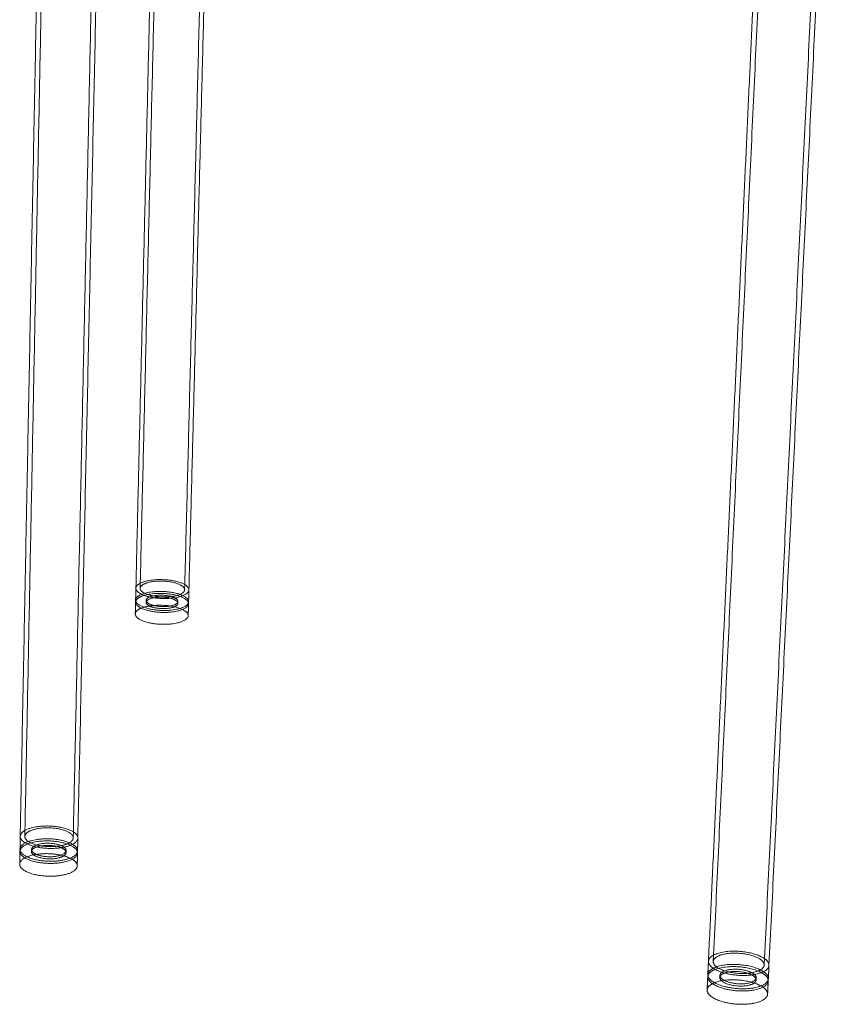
# Model space of a CAD drawing. Header units: millimetres. Extents: x 0 to 3464, y -1145 to 808.
# Tile 5 of 14: x 791 to 1043, y -995 to -696. Entities that reach past the tile are written whole.
import ezdxf

# ---------------------------------------------------------------- set-up
doc = ezdxf.new("R2010")
doc.units = ezdxf.units.MM
doc.header["$MEASUREMENT"] = 0
doc.layers.add('Make2D$hidden$lines', color=7, linetype='Continuous', lineweight=13, true_color=0xffffff)
doc.layers.add('Make2D$visible$lines', color=7, linetype='Continuous', lineweight=18, true_color=0x000000)

msp = doc.modelspace()

# ---------------------------------------------------------------- linework, layer by layer
at = {"layer": 'Make2D$hidden$lines'}
for points in [[(827.71, -868.76), (833.06, -644.67), (838.41, -420.58)], [(852.73, -420.83), (847, -645.01), (841.26, -869.19)], [(792.63, -944.26), (797.39, -701.55), (802.15, -458.83)], [(817.79, -459.05), (812.58, -701.87), (807.36, -944.69)], [(1002.1, -982.31), (1013.87, -730.27), (1025.65, -478.24)], [(1042.16, -478.8), (1029.87, -731.09), (1017.58, -983.38)], [(829.55, -873.03), (829.55, -872.73), (829.56, -872.43)], [(839.23, -872.78), (839.22, -873.06), (839.22, -873.34)], [(794.65, -948.87), (794.65, -948.55), (794.66, -948.24)], [(805.17, -948.55), (805.16, -948.86), (805.16, -949.17)], [(1004.09, -987.17), (1004.1, -986.84), (1004.12, -986.51)], [(1015.17, -987.29), (1015.15, -987.61), (1015.14, -987.93)]]:
    msp.add_open_spline(points, degree=2, dxfattribs=at)
for points, weights, knots in [([(841.47, -867.74), (837.45, -865.15), (830.48, -866.37), (826.47, -867.07), (826.42, -868.71)], [3579.90102244, 2539.06387448, 3585.65981431, 2894.08062881, 3103.31009391], [0, 0, 0, 19.634954, 19.634954, 32.520393, 32.520393, 32.520393]), ([(827.71, -868.75), (827.75, -867.37), (831.12, -866.78), (836.98, -865.76), (840.35, -867.94)], [3103.16320105, 2893.05479538, 3583.91940718, 2537.25410003, 3579.08202201], [117.196132, 117.196132, 117.196132, 128.019901, 128.019901, 144.513262, 144.513262, 144.513262]), ([(841.38, -871.35), (837.36, -868.75), (830.4, -869.97), (826.39, -870.68), (826.34, -872.33)], [3581.54479608, 2540.22619796, 3587.30358795, 2895.40845078, 3104.73665078], [0, 0, 0, 19.634954, 19.634954, 32.520393, 32.520393, 32.520393]), ([(841.36, -871.95), (837.35, -869.35), (830.38, -870.57), (826.84, -871.2), (826.38, -872.64)], [3581.81875835, 2540.41991854, 3587.57755022, 2961.85922694, 3073.15673907], [0, 0, 0, 19.634954, 19.634954, 31.287069, 31.287069, 31.287069]), ([(841.26, -869.19), (841.22, -870.57), (837.87, -871.16), (831.97, -872.2), (828.6, -870), (827.7, -869.41), (827.71, -868.76)], [3099.57534742, 2885.50114011, 3565.6451323, 2518.25146836, 3570.48251747, 3213.98571784, 3103.63611354], [84.260373, 84.260373, 84.260373, 95.033178, 95.033178, 111.526539, 111.526539, 117.18398, 117.18398, 117.18398]), ([(839.22, -873.34), (839.19, -874.33), (836.79, -874.76), (832.59, -875.5), (830.18, -873.92), (827.79, -872.35), (831.98, -871.62), (836.16, -870.88), (838.57, -872.45)], [3101.8282788, 2888.02538236, 3570.1734789, 2522.32217409, 3573.62875402, 2531.55207673, 3583.22653239, 2535.89548243, 3579.77125727], [4.079672, 4.079672, 4.079672, 11.780972, 11.780972, 23.561945, 23.561945, 35.342917, 35.342917, 47.12389, 47.12389, 47.12389]), ([(838.59, -871.84), (841, -873.41), (836.81, -874.15), (832.6, -874.9), (830.2, -873.32), (827.8, -871.75), (831.99, -871.02), (836.18, -870.28), (838.59, -871.84)], [3579.497295, 2526.47185921, 3569.89951663, 2522.12845351, 3573.35479175, 2531.35835615, 3582.95257012, 2535.70176185, 3579.497295], [0, 0, 0, 11.780972, 11.780972, 23.561945, 23.561945, 35.342917, 35.342917, 47.12389, 47.12389, 47.12389]), ([(841.27, -875.56), (837.26, -872.95), (830.29, -874.18), (826.29, -874.88), (826.24, -876.54)], [3583.46253199, 2541.58224203, 3589.22132385, 2896.95757642, 3106.40096712], [0, 0, 0, 19.634954, 19.634954, 32.520393, 32.520393, 32.520393]), ([(791.24, -944.17), (791.36, -942.22), (795.76, -941.39), (803.39, -939.95), (807.65, -943.02)], [2852.00945225, 2660.17301427, 3296.09451301, 2334.31028633, 3290.33572114], [46.019424, 46.019424, 46.019424, 58.904862, 58.904862, 78.539816, 78.539816, 78.539816]), ([(806.42, -943.25), (802.85, -940.67), (796.43, -941.88), (792.74, -942.58), (792.64, -944.22)], [3289.51672071, 2332.50051188, 3294.35410588, 2659.14718083, 2851.8625594], [78.539816, 78.539816, 78.539816, 95.033178, 95.033178, 105.856946, 105.856946, 105.856946]), ([(791.16, -948.06), (791.28, -946.11), (795.68, -945.28), (803.31, -943.83), (807.56, -946.91)], [2853.43600912, 2661.50083624, 3297.73828664, 2335.47260981, 3291.97949478], [46.019424, 46.019424, 46.019424, 58.904862, 58.904862, 78.539816, 78.539816, 78.539816]), ([(791.19, -948.45), (791.66, -946.68), (795.66, -945.93), (803.29, -944.48), (807.55, -947.56)], [2830.20522043, 2707.82666333, 3298.01224892, 2335.66633039, 3292.25345705], [46.953081, 46.953081, 46.953081, 58.904862, 58.904862, 78.539816, 78.539816, 78.539816]), ([(792.63, -944.26), (792.62, -945.01), (793.55, -945.69), (797.12, -948.3), (803.58, -947.07), (807.32, -946.36), (807.36, -944.69)], [2858.08853939, 2962.59831435, 3280.91721616, 2313.49788022, 3276.07983099, 2642.60283984, 2854.10498755], [106.026107, 106.026107, 106.026107, 111.526539, 111.526539, 128.019901, 128.019901, 138.943217, 138.943217, 138.943217]), ([(804.51, -947.49), (801.95, -945.64), (797.37, -946.51), (792.78, -947.38), (795.31, -949.24), (797.86, -951.11), (802.47, -950.23), (807.07, -949.35), (804.51, -947.49)], [3289.93199369, 2330.9481737, 3293.38726881, 2326.604768, 3283.78949045, 2317.37486537, 3280.33421533, 2321.71827107, 3289.93199369], [0, 0, 0, 11.780972, 11.780972, 23.561945, 23.561945, 35.342917, 35.342917, 47.12389, 47.12389, 47.12389]), ([(791.07, -952.6), (791.2, -950.64), (795.59, -949.81), (803.21, -948.35), (807.47, -951.44)], [2855.10032547, 2663.04996188, 3299.65602255, 2336.82865388, 3293.89723068], [46.019424, 46.019424, 46.019424, 58.904862, 58.904862, 78.539816, 78.539816, 78.539816]), ([(804.49, -948.14), (801.94, -946.29), (797.36, -947.16), (794.72, -947.66), (794.65, -948.83)], [3290.20595597, 2331.14189428, 3293.66123109, 2659.15755632, 2853.30653646], [0, 0, 0, 11.780972, 11.780972, 19.512236, 19.512236, 19.512236]), ([(794.65, -948.87), (794.64, -949.4), (795.3, -949.89), (797.85, -951.76), (802.46, -950.88), (805.13, -950.37), (805.16, -949.17)], [2859.1975049, 2964.24421158, 3284.06345272, 2317.56858595, 3280.6081776, 2645.09965115, 2856.35097817], [19.625959, 19.625959, 19.625959, 23.561945, 23.561945, 35.342917, 35.342917, 43.152387, 43.152387, 43.152387]), ([(1000.63, -982.18), (1000.76, -980.31), (1004.7, -979.5), (1012.31, -977.94), (1017.46, -981.26)], [2714.14691056, 2606.17641133, 3166.22169559, 2242.47633644, 3160.46290372], [47.09321, 47.09321, 47.09321, 58.904862, 58.904862, 78.539816, 78.539816, 78.539816]), ([(1016.24, -981.51), (1011.91, -978.72), (1005.52, -980.03), (999.11, -981.35), (1003.41, -984.16), (1007.74, -986.98), (1014.17, -985.65), (1017.5, -984.96), (1017.58, -983.38)], [3159.64390329, 2240.666562, 3164.48128846, 2234.58579402, 3151.04439875, 2221.66393033, 3146.20701358, 2592.74200154, 2711.19185261], [78.539816, 78.539816, 78.539816, 95.033178, 95.033178, 111.526539, 111.526539, 128.019901, 128.019901, 137.958793, 137.958793, 137.958793]), ([(1000.44, -986.22), (1000.57, -984.34), (1004.51, -983.52), (1012.12, -981.96), (1017.26, -985.29)], [2715.55989138, 2607.53056261, 3167.86546923, 2243.63865993, 3162.10667736], [47.09321, 47.09321, 47.09321, 58.904862, 58.904862, 78.539816, 78.539816, 78.539816]), ([(1000.46, -986.59), (1000.93, -984.93), (1004.48, -984.19), (1012.08, -982.63), (1017.23, -985.96)], [2702.44304362, 2654.38875298, 3168.1394315, 2243.83238051, 3162.38063963], [48.076121, 48.076121, 48.076121, 58.904862, 58.904862, 78.539816, 78.539816, 78.539816]), ([(1014.19, -986.6), (1011.1, -984.59), (1006.53, -985.53), (1004.2, -986.01), (1004.09, -987.12)], [3160.33313855, 2239.3079444, 3163.78841367, 2612.29923791, 2712.31986657], [0, 0, 0, 11.780972, 11.780972, 18.775925, 18.775925, 18.775925]), ([(1014.22, -985.92), (1011.13, -983.92), (1006.56, -984.86), (1001.98, -985.81), (1005.06, -987.82), (1008.15, -989.84), (1012.74, -988.89), (1017.32, -987.94), (1014.22, -985.92)], [3160.05917628, 2239.11422382, 3163.5144514, 2234.77081812, 3153.91667303, 2225.54091548, 3150.46139791, 2229.88432118, 3160.05917628], [0, 0, 0, 11.780972, 11.780972, 23.561945, 23.561945, 35.342917, 35.342917, 47.12389, 47.12389, 47.12389]), ([(1000.22, -990.92), (1000.36, -989.03), (1004.29, -988.21), (1011.89, -986.64), (1017.04, -989.99)], [2717.20836901, 2609.11040577, 3169.78320514, 2244.99470399, 3164.02441327], [47.09321, 47.09321, 47.09321, 58.904862, 58.904862, 78.539816, 78.539816, 78.539816]), ([(1004.09, -987.17), (1004.06, -987.86), (1005.02, -988.49), (1008.11, -990.52), (1012.71, -989.56), (1015.08, -989.07), (1015.14, -987.93)], [2716.83847542, 2792.28963245, 3154.19063531, 2225.73463606, 3150.73536018, 2595.38018823, 2713.51554166], [18.923754, 18.923754, 18.923754, 23.561945, 23.561945, 35.342917, 35.342917, 42.449388, 42.449388, 42.449388])]:
    msp.add_rational_spline(points, weights, degree=2, knots=knots, dxfattribs=at)
for points, weights in [([(840.35, -867.94), (841.27, -868.53), (841.26, -869.18)], [3579.08202201, 3216.51178319, 3101.62082608]), ([(842.55, -869.22), (842.56, -868.44), (841.47, -867.74)], [3101.47393322, 3216.82528778, 3579.90102244]), ([(842.46, -872.84), (842.47, -872.06), (841.38, -871.35)], [3102.90049009, 3218.30356292, 3581.54479608]), ([(838.57, -872.45), (839.22, -872.87), (839.22, -873.34)], [3579.77125727, 3217.76618064, 3103.50548171]), ([(842.41, -873.15), (842.24, -872.52), (841.36, -871.95)], [3152.14898351, 3283.29269047, 3581.81875835]), ([(842.35, -877.05), (842.36, -876.27), (841.27, -875.56)], [3104.56480644, 3220.02821726, 3583.46253199]), ([(807.36, -944.65), (807.34, -943.91), (806.42, -943.25)], [2860.40689958, 2971.25579066, 3289.51672071]), ([(807.65, -943.02), (808.74, -943.81), (808.76, -944.68)], [3290.33572114, 2971.59227234, 2860.30195422]), ([(805.16, -949.14), (805.15, -948.62), (804.49, -948.14)], [2862.23439351, 2972.48449892, 3290.20595597]), ([(807.55, -947.56), (808.47, -948.22), (808.63, -948.96)], [3292.25345705, 3020.8670946, 2899.7826544]), ([(807.56, -946.91), (808.66, -947.7), (808.68, -948.58)], [3291.97949478, 2973.07807014, 2861.73344783]), ([(807.47, -951.44), (808.56, -952.24), (808.58, -953.12)], [3293.89723068, 2974.81150092, 2863.40352372]), ([(1017.58, -983.34), (1017.6, -982.39), (1016.24, -981.51)], [2713.94041067, 2795.62077634, 3159.64390329]), ([(1017.46, -981.26), (1019.07, -982.3), (1019.05, -983.44)], [3160.46290372, 2795.86534968, 2713.66879348]), ([(1017.26, -985.29), (1018.88, -986.34), (1018.86, -987.48)], [3162.10667736, 2797.32105686, 2715.08336111]), ([(1015.14, -987.91), (1015.15, -987.22), (1014.19, -986.6)], [2715.99816535, 2796.95224137, 3160.33313855]), ([(1017.23, -985.96), (1018.62, -986.86), (1018.8, -987.86)], [3162.38063963, 2843.36566028, 2740.42435639]), ([(1017.04, -989.99), (1018.65, -991.04), (1018.63, -992.19)], [3164.02441327, 2799.01938189, 2716.73369001])]:
    msp.add_rational_spline(points, weights, degree=2, dxfattribs=at)
at = {"layer": 'Make2D$visible$lines'}
for points in [[(1042.88, -496.33), (1030.96, -739.91), (1019.05, -983.48)], [(791.23, -944.23), (795.32, -733.98), (799.4, -523.74)], [(814.84, -664.21), (811.8, -804.47), (808.76, -944.74)], [(826.42, -868.72), (828.82, -767.51), (831.22, -666.31)], [(847.72, -668.42), (845.14, -768.83), (842.55, -869.24)], [(1000.63, -982.22), (1007.43, -835.94), (1014.24, -689.67)], [(826.34, -872.33), (826.38, -870.53), (826.42, -868.72)], [(842.55, -869.29), (842.5, -871.07), (842.46, -872.85)], [(826.24, -876.55), (826.28, -874.74), (826.32, -872.93)], [(842.44, -873.51), (842.39, -875.29), (842.35, -877.07)], [(791.16, -948.12), (791.19, -946.19), (791.23, -944.26)], [(808.76, -944.77), (808.72, -946.7), (808.68, -948.64)], [(791.07, -952.66), (791.11, -950.73), (791.14, -948.8)], [(808.66, -949.32), (808.62, -951.25), (808.58, -953.18)], [(1000.44, -986.25), (1000.53, -984.26), (1000.63, -982.27)], [(1019.05, -983.54), (1018.95, -985.53), (1018.85, -987.52)], [(1000.22, -990.95), (1000.31, -988.97), (1000.41, -986.98)], [(1018.82, -988.25), (1018.72, -990.24), (1018.62, -992.23)]]:
    msp.add_open_spline(points, degree=2, dxfattribs=at)
for points, weights, knots in [([(826.42, -868.72), (826.41, -869.49), (827.48, -870.19), (831.49, -872.82), (838.51, -871.58), (842.51, -870.88), (842.55, -869.24)], [3104.01491358, 3214.04951179, 3569.66351703, 2516.44169392, 3563.90472516, 2884.85102015, 3099.18060619], [32.542018, 32.542018, 32.542018, 39.269908, 39.269908, 58.904862, 58.904862, 71.722475, 71.722475, 71.722475]), ([(826.38, -872.64), (826.08, -873.56), (827.38, -874.42), (831.39, -877.05), (838.4, -875.81), (842.9, -875.01), (842.41, -873.15)], [3073.15673907, 3149.40643244, 3571.58125294, 2517.79773798, 3565.82246107, 2819.04408616, 3152.14898351], [31.287069, 31.287069, 31.287069, 39.269908, 39.269908, 58.904862, 58.904862, 72.993218, 72.993218, 72.993218]), ([(826.34, -872.33), (826.32, -873.11), (827.4, -873.82), (831.4, -876.45), (838.42, -875.21), (842.41, -874.5), (842.46, -872.85)], [3105.44180604, 3215.52832206, 3571.30729067, 2517.6040174, 3565.5484988, 2886.18051366, 3100.60612979], [32.542018, 32.542018, 32.542018, 39.269908, 39.269908, 58.904862, 58.904862, 71.722474, 71.722474, 71.722474]), ([(826.24, -876.55), (826.22, -877.33), (827.3, -878.03), (831.3, -880.68), (838.31, -879.43), (842.31, -878.72), (842.35, -877.07)], [3107.10651386, 3217.25360063, 3573.22502658, 2518.96006147, 3567.46623471, 2887.73158927, 3102.26924075], [32.542018, 32.542018, 32.542018, 39.269908, 39.269908, 58.904862, 58.904862, 71.722474, 71.722474, 71.722474]), ([(808.76, -944.74), (808.72, -946.72), (804.26, -947.57), (796.57, -949.03), (792.32, -945.92), (791.22, -945.12), (791.23, -944.23)], [2853.71690801, 2641.96741812, 3274.33942386, 2311.68810577, 3280.09821573, 2962.65298474, 2858.45919794], [6.638894, 6.638894, 6.638894, 19.634954, 19.634954, 39.269908, 39.269908, 45.810146, 45.810146, 45.810146]), ([(808.63, -948.96), (809.12, -951.18), (804.17, -952.12), (796.48, -953.59), (792.23, -950.48), (790.91, -949.5), (791.19, -948.45)], [2899.7826544, 2587.20315389, 3276.25715977, 2313.04414984, 3282.01595164, 2908.87597287, 2830.20522043], [5.482327, 5.482327, 5.482327, 19.634954, 19.634954, 39.269908, 39.269908, 46.953081, 46.953081, 46.953081]), ([(808.68, -948.64), (808.63, -950.62), (804.18, -951.47), (796.49, -952.94), (792.24, -949.83), (791.14, -949.02), (791.16, -948.12)], [2855.14519356, 2643.29252341, 3275.9831975, 2312.85042926, 3281.74198937, 2964.13638614, 2859.88906795], [6.638894, 6.638894, 6.638894, 19.634954, 19.634954, 39.269908, 39.269908, 45.810146, 45.810146, 45.810146]), ([(808.58, -953.18), (808.54, -955.17), (804.08, -956.03), (796.4, -957.5), (792.15, -954.37), (791.05, -953.56), (791.07, -952.66)], [2856.81152666, 2644.83847965, 3277.90093341, 2314.20647332, 3283.65972527, 2965.86702119, 2861.55724967], [6.638894, 6.638894, 6.638894, 19.634954, 19.634954, 39.269908, 39.269908, 45.810146, 45.810146, 45.810146]), ([(1019.05, -983.48), (1018.96, -985.37), (1015, -986.19), (1007.34, -987.78), (1002.18, -984.41), (1000.57, -983.36), (1000.63, -982.22)], [2710.73995317, 2592.03489554, 3144.46660645, 2219.85415588, 3150.22539831, 2790.93251563, 2716.27677938], [7.811011, 7.811011, 7.811011, 19.634954, 19.634954, 39.269908, 39.269908, 46.980063, 46.980063, 46.980063]), ([(1018.8, -987.86), (1019.19, -990), (1014.78, -990.91), (1007.11, -992.51), (1001.96, -989.13), (1000.09, -987.9), (1000.46, -986.59)], [2740.42435639, 2542.00012765, 3146.38434236, 2221.21019995, 3152.14313422, 2741.52203961, 2702.44304362], [6.706964, 6.706964, 6.706964, 19.634954, 19.634954, 39.269908, 39.269908, 48.076121, 48.076121, 48.076121]), ([(1018.85, -987.52), (1018.76, -989.42), (1014.81, -990.24), (1007.14, -991.83), (1001.99, -988.45), (1000.39, -987.4), (1000.44, -986.25)], [2712.15305701, 2593.38874496, 3146.11038008, 2221.01647937, 3151.86917195, 2792.38723514, 2717.69091897], [7.811011, 7.811011, 7.811011, 19.634954, 19.634954, 39.269908, 39.269908, 46.980063, 46.980063, 46.980063]), ([(1018.62, -992.23), (1018.53, -994.13), (1014.58, -994.96), (1006.92, -996.56), (1001.77, -993.16), (1000.17, -992.1), (1000.22, -990.95)], [2713.80167816, 2594.96823596, 3148.02811599, 2222.37252343, 3153.78690786, 2794.08440791, 2719.34074849], [7.811011, 7.811011, 7.811011, 19.634954, 19.634954, 39.269908, 39.269908, 46.980063, 46.980063, 46.980063])]:
    msp.add_rational_spline(points, weights, degree=2, knots=knots, dxfattribs=at)

doc.saveas('drawing.dxf')
